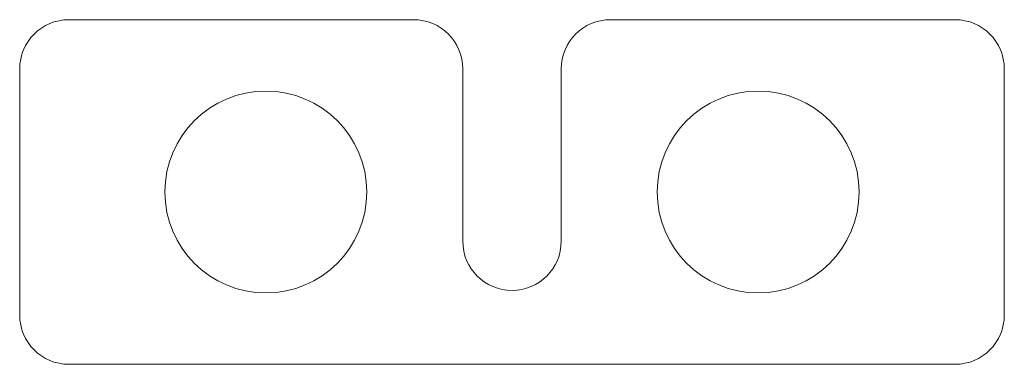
# Model space of a CAD drawing. Header units: millimetres. Extents: x -10 to 10, y 0 to 7.
import ezdxf

# ---------------------------------------------------------------- set-up
doc = ezdxf.new("R2010")
doc.units = ezdxf.units.MM

msp = doc.modelspace()

# ---------------------------------------------------------------- linework, layer by layer
at = {"color": 7, "linetype": 'Continuous', "lineweight": 15}
for p, q in [((-2, 7), (-9, 7)), ((9, 7), (2, 7)), ((-10, 6), (-10, 1)), ((-1, 2.5), (-1, 6)), ((1, 6), (1, 2.5)), ((10, 1), (10, 6)), ((-9, 0), (9, 0))]:
    msp.add_line(p, q, dxfattribs=at)
for centre in [(-5, 3.5), (5, 3.5)]:
    msp.add_circle(centre, 2.05, dxfattribs=at)
for centre, start, end in [((9, 6), 0, 90), ((-9, 6), 90, 180), ((-2, 6), 0, 90), ((2, 6), 90, 180), ((0, 2.5), 180, 0), ((-9, 1), 180, 270), ((9, 1), 270, 0)]:
    msp.add_arc(centre, 1, start, end, dxfattribs=at)

doc.saveas('drawing.dxf')
